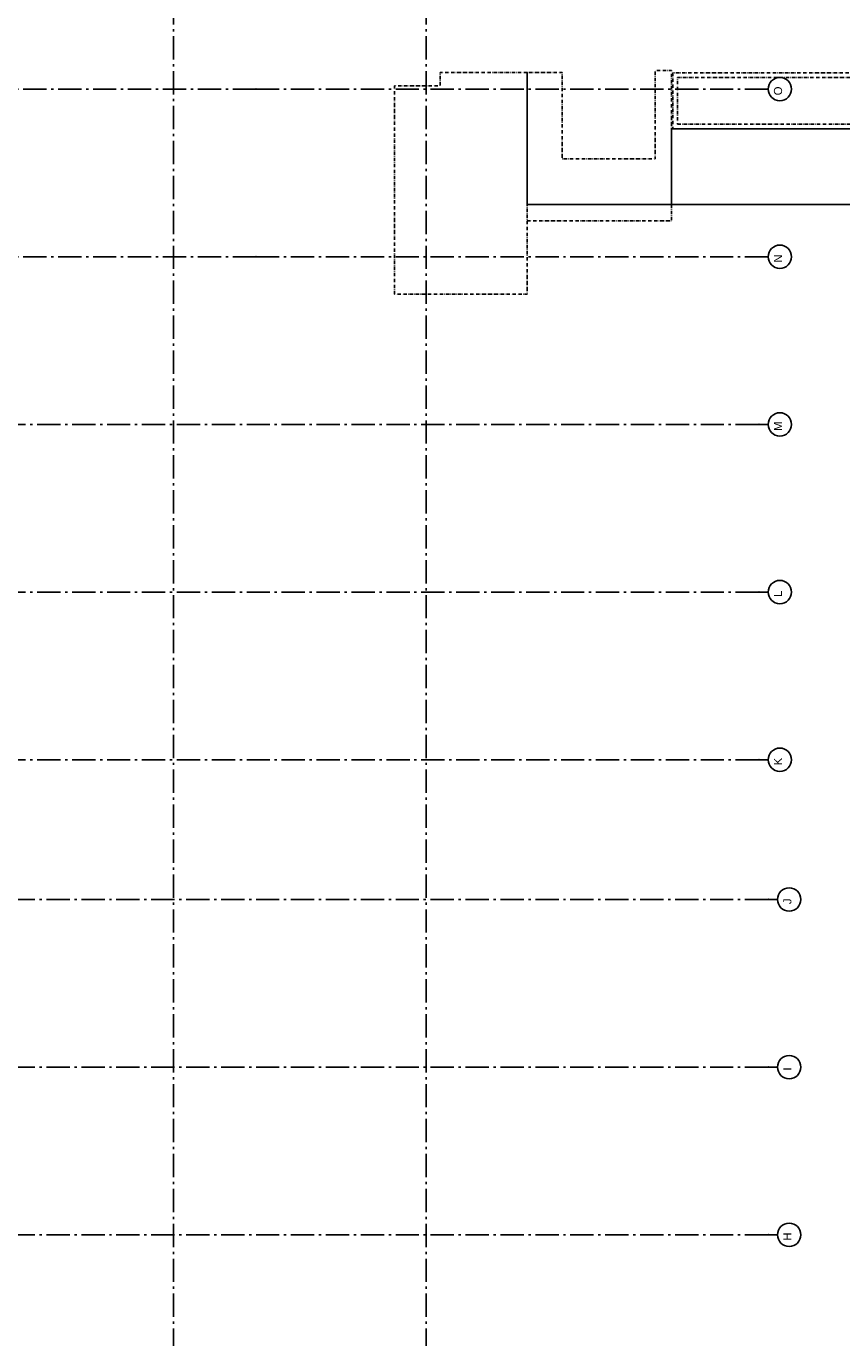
# Model space of a CAD drawing. Header units: millimetres. Extents: x -117798 to 93698, y -84437 to 74219.
# Tile 25 of 34: x 4805 to 22319, y -24428 to 3732. Entities that reach past the tile are written whole.
import ezdxf
from ezdxf.enums import TextEntityAlignment as Align

# ---------------------------------------------------------------- set-up
doc = ezdxf.new("R2010")
doc.units = ezdxf.units.MM
doc.header["$LTSCALE"] = 0.5
doc.header["$MEASUREMENT"] = 0
for name, pattern in [('Akselinje', [1500, 1000, -200, 100, -200]), ('Over snittplan', [260, 150, -50, 10, -50]), ('PLINE', [0])]:
    doc.linetypes.add(name, pattern=pattern)
for name, color, linetype in [('252- Gulv på grunn_ bunnplate(Nye konstruksjoner)', 7, 'Continuous'), ('283- Ramper(Nye konstruksjoner)', 7, 'Continuous'), ('82-- Modullinjer', 7, 'Continuous')]:
    doc.layers.add(name, color=color, linetype=linetype)
doc.styles.add('GENERATED_STYLE_1', font='arial.ttf')

# ---------------------------------------------------------------- blocks, each defined once
blk = doc.blocks.new('Standard grid marker[15]', base_point=(13396, 24720))
at = {"layer": '82-- Modullinjer', "linetype": 'Akselinje'}
blk.add_line((13396, 24520), (13396, -51889), dxfattribs=at)
at = {"layer": '82-- Modullinjer', "style": 'GENERATED_STYLE_1'}
for tag, p in [('AC_MarkerText_1_0', (13269, 24930)), ('AC_MarkerText_1_1', (13269, -52379))]:
    blk.add_attdef(tag, text='', height=175, rotation=90, dxfattribs=at).set_placement(p, align=Align.TOP_CENTER)
blk = doc.blocks.new('Standard grid marker[19]', base_point=(20939, -22217))
at = {"layer": '82-- Modullinjer', "linetype": 'Akselinje'}
for q in [(-81321, -22217), (20939, -22217)]:
    blk.add_line((20739, -22217), q, dxfattribs=at)
at = {"layer": '82-- Modullinjer', "linetype": 'PLINE'}
blk.add_circle((21189, -22217), 250, dxfattribs=at)
at = {"layer": '82-- Modullinjer', "linetype": 'Akselinje'}
blk.add_point((20739, -22217), dxfattribs=at)
blk.add_point((20739, -22217), dxfattribs=at)
at = {"layer": '82-- Modullinjer', "style": 'GENERATED_STYLE_1'}
for tag, p in [('AC_MarkerText_1_1', (-81899, -22257)), ('AC_MarkerText_1_0', (21062, -22257))]:
    blk.add_attdef(tag, text='', height=175, rotation=90, dxfattribs=at).set_placement(p, align=Align.TOP_CENTER)
blk = doc.blocks.new('Standard grid marker[22]', base_point=(20739, -12017))
at = {"layer": '82-- Modullinjer', "linetype": 'Akselinje'}
for q in [(-81321, -12017), (20739, -12017)]:
    blk.add_line((20539, -12017), q, dxfattribs=at)
at = {"layer": '82-- Modullinjer', "linetype": 'PLINE'}
blk.add_circle((20989, -12017), 250, dxfattribs=at)
at = {"layer": '82-- Modullinjer', "linetype": 'Akselinje'}
blk.add_point((20539, -12017), dxfattribs=at)
blk.add_point((20539, -12017), dxfattribs=at)
at = {"layer": '82-- Modullinjer', "style": 'GENERATED_STYLE_1'}
for tag, p in [('AC_MarkerText_1_1', (-81899, -12057)), ('AC_MarkerText_1_0', (20862, -12057))]:
    blk.add_attdef(tag, text='', height=175, rotation=90, dxfattribs=at).set_placement(p, align=Align.TOP_CENTER)
blk = doc.blocks.new('Standard grid marker[24]', base_point=(20739, -1217))
at = {"layer": '82-- Modullinjer', "linetype": 'Akselinje'}
for q in [(-70521, -1217), (20739, -1217)]:
    blk.add_line((9739, -1217), q, dxfattribs=at)
at = {"layer": '82-- Modullinjer', "linetype": 'PLINE'}
blk.add_circle((20989, -1217), 250, dxfattribs=at)
at = {"layer": '82-- Modullinjer', "linetype": 'Akselinje'}
blk.add_point((9739, -1217), dxfattribs=at)
blk.add_point((9739, -1217), dxfattribs=at)
at = {"layer": '82-- Modullinjer', "style": 'GENERATED_STYLE_1'}
for tag, p in [('AC_MarkerText_1_1', (-81899, -1257)), ('AC_MarkerText_1_0', (20862, -1257))]:
    blk.add_attdef(tag, text='', height=175, rotation=90, dxfattribs=at).set_placement(p, align=Align.TOP_CENTER)
blk = doc.blocks.new('Standard grid marker[30]', base_point=(20939, -18617))
at = {"layer": '82-- Modullinjer', "linetype": 'Akselinje'}
for q in [(-81321, -18617), (20939, -18617)]:
    blk.add_line((20739, -18617), q, dxfattribs=at)
at = {"layer": '82-- Modullinjer', "linetype": 'PLINE'}
blk.add_circle((21189, -18617), 250, dxfattribs=at)
at = {"layer": '82-- Modullinjer', "linetype": 'Akselinje'}
blk.add_point((20739, -18617), dxfattribs=at)
blk.add_point((20739, -18617), dxfattribs=at)
at = {"layer": '82-- Modullinjer', "style": 'GENERATED_STYLE_1'}
for tag, p in [('AC_MarkerText_1_1', (-81899, -18657)), ('AC_MarkerText_1_0', (21062, -18657))]:
    blk.add_attdef(tag, text='', height=175, rotation=90, dxfattribs=at).set_placement(p, align=Align.TOP_CENTER)
blk = doc.blocks.new('Standard grid marker[31]', base_point=(20939, -15017))
at = {"layer": '82-- Modullinjer', "linetype": 'Akselinje'}
for q in [(-81321, -15017), (20939, -15017)]:
    blk.add_line((20739, -15017), q, dxfattribs=at)
at = {"layer": '82-- Modullinjer', "linetype": 'PLINE'}
blk.add_circle((21189, -15017), 250, dxfattribs=at)
at = {"layer": '82-- Modullinjer', "linetype": 'Akselinje'}
blk.add_point((20739, -15017), dxfattribs=at)
blk.add_point((20739, -15017), dxfattribs=at)
at = {"layer": '82-- Modullinjer', "style": 'GENERATED_STYLE_1'}
for tag, p in [('AC_MarkerText_1_1', (-81899, -15057)), ('AC_MarkerText_1_0', (21062, -15057))]:
    blk.add_attdef(tag, text='', height=175, rotation=90, dxfattribs=at).set_placement(p, align=Align.TOP_CENTER)
blk = doc.blocks.new('Standard grid marker[32]', base_point=(20739, -8417))
at = {"layer": '82-- Modullinjer', "linetype": 'Akselinje'}
for q in [(-81321, -8417), (20739, -8417)]:
    blk.add_line((20539, -8417), q, dxfattribs=at)
at = {"layer": '82-- Modullinjer', "linetype": 'PLINE'}
blk.add_circle((20989, -8417), 250, dxfattribs=at)
at = {"layer": '82-- Modullinjer', "linetype": 'Akselinje'}
blk.add_point((20539, -8417), dxfattribs=at)
blk.add_point((20539, -8417), dxfattribs=at)
at = {"layer": '82-- Modullinjer', "style": 'GENERATED_STYLE_1'}
for tag, p in [('AC_MarkerText_1_1', (-81899, -8457)), ('AC_MarkerText_1_0', (20862, -8457))]:
    blk.add_attdef(tag, text='', height=175, rotation=90, dxfattribs=at).set_placement(p, align=Align.TOP_CENTER)
blk = doc.blocks.new('Standard grid marker[33]', base_point=(20739, -4817))
at = {"layer": '82-- Modullinjer', "linetype": 'Akselinje'}
for q in [(-81321, -4817), (20739, -4817)]:
    blk.add_line((20539, -4817), q, dxfattribs=at)
at = {"layer": '82-- Modullinjer', "linetype": 'PLINE'}
blk.add_circle((20989, -4817), 250, dxfattribs=at)
at = {"layer": '82-- Modullinjer', "linetype": 'Akselinje'}
blk.add_point((20539, -4817), dxfattribs=at)
blk.add_point((20539, -4817), dxfattribs=at)
at = {"layer": '82-- Modullinjer', "style": 'GENERATED_STYLE_1'}
for tag, p in [('AC_MarkerText_1_1', (-81899, -4857)), ('AC_MarkerText_1_0', (20862, -4857))]:
    blk.add_attdef(tag, text='', height=175, rotation=90, dxfattribs=at).set_placement(p, align=Align.TOP_CENTER)
blk = doc.blocks.new('Standard grid marker[34]', base_point=(20739, 2383))
at = {"layer": '82-- Modullinjer', "linetype": 'Akselinje'}
for q in [(-70521, 2383), (20739, 2383)]:
    blk.add_line((9739, 2383), q, dxfattribs=at)
at = {"layer": '82-- Modullinjer', "linetype": 'PLINE'}
blk.add_circle((20989, 2383), 250, dxfattribs=at)
at = {"layer": '82-- Modullinjer', "linetype": 'Akselinje'}
blk.add_point((9739, 2383), dxfattribs=at)
blk.add_point((9739, 2383), dxfattribs=at)
at = {"layer": '82-- Modullinjer', "style": 'GENERATED_STYLE_1'}
for tag, p in [('AC_MarkerText_1_1', (-81899, 2343)), ('AC_MarkerText_1_0', (20862, 2343))]:
    blk.add_attdef(tag, text='', height=175, rotation=90, dxfattribs=at).set_placement(p, align=Align.TOP_CENTER)
blk = doc.blocks.new('Standard grid marker[39]', base_point=(7966, 24720))
at = {"layer": '82-- Modullinjer', "linetype": 'Akselinje'}
blk.add_line((7966, 24520), (7966, -51889), dxfattribs=at)
at = {"layer": '82-- Modullinjer', "style": 'GENERATED_STYLE_1'}
for tag, p in [('AC_MarkerText_1_0', (7839, 24930)), ('AC_MarkerText_1_1', (7839, -52379))]:
    blk.add_attdef(tag, text='', height=175, rotation=90, dxfattribs=at).set_placement(p, align=Align.TOP_CENTER)

msp = doc.modelspace()

# ---------------------------------------------------------------- linework, layer by layer
at = {"layer": '252- Gulv på grunn_ bunnplate(Nye konstruksjoner)', "linetype": 'Over snittplan', "flags": 128}
for points in [[(15565, 2741.3), (13691.1, 2741.3), (13691.1, 2450), (12716.1, 2450), (12716.1, -2019.4), (15565, -2019.4), (15565, -88.6)], [(18665, -97.9), (15565, -97.9), (15565, 2741.3), (16317.3, 2741.3), (16317.3, 881.7), (18315, 881.7), (18315, 2781.7), (18665, 2781.7)], [(18691.1, 1527.3), (23490.4, 1527.3), (23490.4, 2730.6), (18691.1, 2730.6)], [(18791.1, 1627.3), (23390.4, 1627.3), (23390.4, 2630.6), (18791.1, 2630.6)], [(18665, -97.9), (18665, -447.9), (15565, -447.9), (15565, -97.9)]]:
    msp.add_lwpolyline(points, close=True, dxfattribs=at)
at = {"layer": '283- Ramper(Nye konstruksjoner)', "linetype": 'PLINE', "flags": 128}
for points in [[(18665, 1527.3), (23490.4, 1527.3)], [(18665, -97.9), (18665, 1527.3)], [(23490.4, -97.9), (18665, -97.9)]]:
    msp.add_lwpolyline(points, dxfattribs=at)

# ---------------------------------------------------------------- block references
at = {"layer": '82-- Modullinjer', "linetype": 'PLINE'}
for name, p in [('Standard grid marker[39]', (7966.1, 24720)), ('Standard grid marker[15]', (13396.1, 24720))]:
    msp.add_blockref(name, p, dxfattribs=at)
ref = msp.add_blockref('Standard grid marker[34]', (20739.5, 2383.1), dxfattribs=at)
ref.add_attrib('AC_MarkerText_1', 'O', dxfattribs={"color": 7, "height": 175, "rotation": 90, "style": 'GENERATED_STYLE_1'}).set_placement((20862, 2343.1), align=Align.TOP_CENTER)
ref = msp.add_blockref('Standard grid marker[24]', (20739.5, -1216.9), dxfattribs=at)
ref.add_attrib('AC_MarkerText_1', 'N', dxfattribs={"color": 7, "height": 175, "rotation": 90, "style": 'GENERATED_STYLE_1'}).set_placement((20862, -1256.9), align=Align.TOP_CENTER)
ref = msp.add_blockref('Standard grid marker[33]', (20739.5, -4816.9), dxfattribs=at)
ref.add_attrib('AC_MarkerText_1', 'M', dxfattribs={"color": 7, "height": 175, "rotation": 90, "style": 'GENERATED_STYLE_1'}).set_placement((20862, -4856.9), align=Align.TOP_CENTER)
ref = msp.add_blockref('Standard grid marker[32]', (20739.5, -8416.9), dxfattribs=at)
ref.add_attrib('AC_MarkerText_1', 'L', dxfattribs={"color": 7, "height": 175, "rotation": 90, "style": 'GENERATED_STYLE_1'}).set_placement((20862, -8456.9), align=Align.TOP_CENTER)
ref = msp.add_blockref('Standard grid marker[22]', (20739.5, -12016.9), dxfattribs=at)
ref.add_attrib('AC_MarkerText_1', 'K', dxfattribs={"color": 7, "height": 175, "rotation": 90, "style": 'GENERATED_STYLE_1'}).set_placement((20862, -12056.9), align=Align.TOP_CENTER)
ref = msp.add_blockref('Standard grid marker[31]', (20939.5, -15016.9), dxfattribs=at)
ref.add_attrib('AC_MarkerText_1', 'J', dxfattribs={"color": 7, "height": 175, "rotation": 90, "style": 'GENERATED_STYLE_1'}).set_placement((21062, -15056.9), align=Align.TOP_CENTER)
ref = msp.add_blockref('Standard grid marker[30]', (20939.5, -18616.9), dxfattribs=at)
ref.add_attrib('AC_MarkerText_1', 'I', dxfattribs={"color": 7, "height": 175, "rotation": 90, "style": 'GENERATED_STYLE_1'}).set_placement((21062, -18656.9), align=Align.TOP_CENTER)
ref = msp.add_blockref('Standard grid marker[19]', (20939.5, -22216.9), dxfattribs=at)
ref.add_attrib('AC_MarkerText_1', 'H', dxfattribs={"color": 7, "height": 175, "rotation": 90, "style": 'GENERATED_STYLE_1'}).set_placement((21062, -22256.9), align=Align.TOP_CENTER)

doc.saveas('drawing.dxf')
